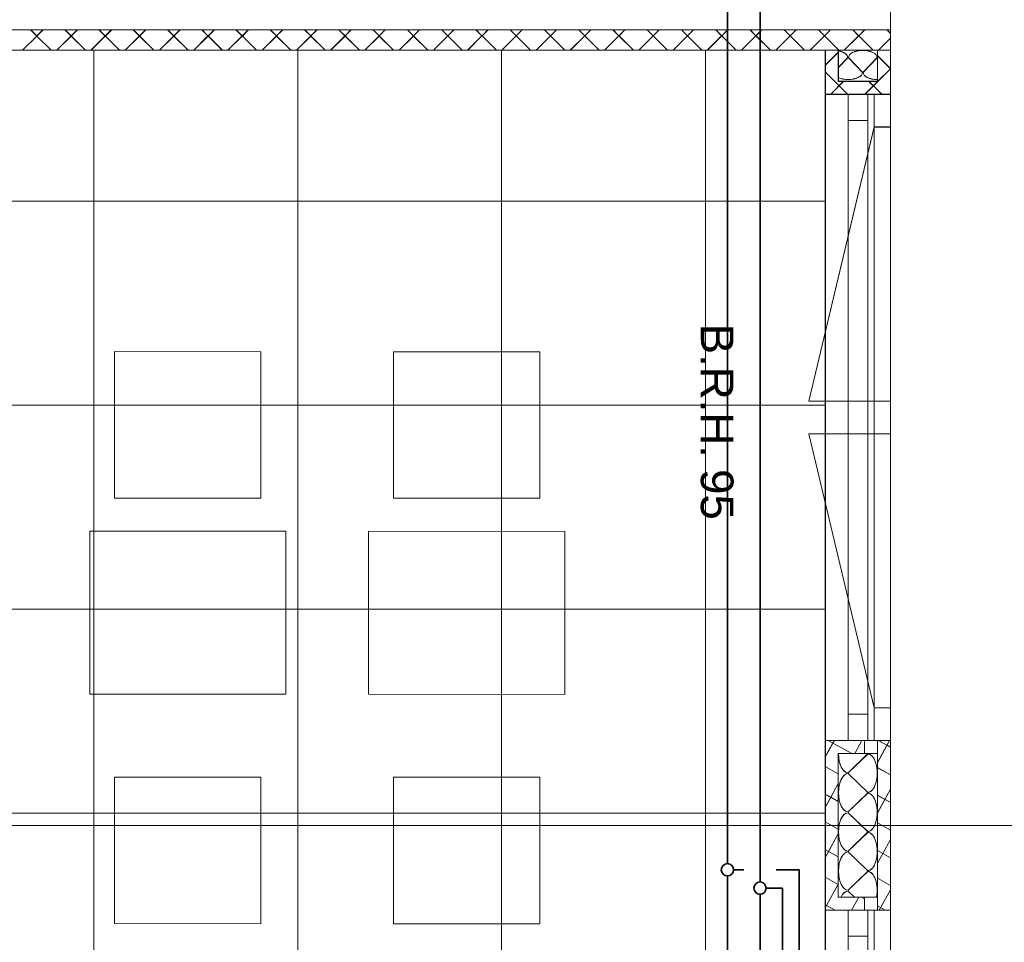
# Model space of a CAD drawing. Extents: x 229 to 926, y 37 to 878.
# Tile 24 of 162: x 621 to 681, y 308 to 365. Entities that reach past the tile are written whole.
import ezdxf
from ezdxf.lldxf.tags import DXFTag

# ---------------------------------------------------------------- set-up
doc = ezdxf.new("R2010")
doc.units = 0
doc.layers.get('0').update_dxf_attribs({"lineweight": 13})
for name, color, linetype, lineweight, true_color, plot in [('A_BI_Aussenwand', 5, 'Continuous', 18, 0x0000ff, False), ('A_BI_Fenster', 1, 'Continuous', 18, 0xff0000, False), ('A_BI_Innenwand', 7, 'Continuous', 18, 0x80ff80, False)]:
    doc.layers.add(name, color=color, linetype=linetype, lineweight=lineweight, true_color=true_color, plot=plot)
for name, color, linetype, lineweight in [('Ausstattung', 7, 'Continuous', 25), ('Axen', 7, 'Continuous', 25), ('Axen-A03ENIVKI0', 7, 'Continuous', 25), ('Deckenspiegel', 7, 'Continuous', 25), ('Fenster', 7, 'Continuous', 25), ('Fenster-A03ENIVJI0', 7, 'Continuous', 25), ('Fullfläche', 7, 'Continuous', 25), ('Fullfläche-A03ENIVQI0', 7, 'Continuous', 25), ('Maßlinien', 7, 'Continuous', 25), ('Maßlinien-A03ENIVNI0', 7, 'Continuous', 25), ('Wände', 7, 'Continuous', 25), ('Wände-A03ENIVMI0', 7, 'Continuous', 25)]:
    doc.layers.add(name, color=color, linetype=linetype, lineweight=lineweight)
doc.layers.add('H_BI_Ruecklauf', color=5, linetype='fein_strichliert', lineweight=35, true_color=0x0000ff)
doc.layers.add('H_BI_Vorlauf', color=7, linetype='Continuous', lineweight=35, true_color=0xed0e24)
doc.styles.get("Standard").update_dxf_attribs({"font": 'arial.ttf'})
tags = doc.linetypes.add('ALL_S25', pattern=[0.001, 0, -0.001]).pattern_tags.tags
tags[6:7] = [DXFTag(74, 4), DXFTag(75, 0), DXFTag(340, '0'), DXFTag(46, 1.0), DXFTag(50, 0.0), DXFTag(44, 0.0), DXFTag(45, 0.0)]
tags[4:5] = [DXFTag(74, 4), DXFTag(75, 0), DXFTag(340, '0'), DXFTag(46, 1.0), DXFTag(50, 0.0), DXFTag(44, 0.0), DXFTag(45, 0.0)]
tags = doc.linetypes.add('ALL_S25-A03ENIVOI0', pattern=[0.001, 0, -0.001]).pattern_tags.tags
tags[6:7] = [DXFTag(74, 4), DXFTag(75, 0), DXFTag(340, '0'), DXFTag(46, 1.0), DXFTag(50, 0.0), DXFTag(44, 0.0), DXFTag(45, 0.0)]
tags[4:5] = [DXFTag(74, 4), DXFTag(75, 0), DXFTag(340, '0'), DXFTag(46, 1.0), DXFTag(50, 0.0), DXFTag(44, 0.0), DXFTag(45, 0.0)]
tags = doc.linetypes.add('fein_strichliert', pattern=[4, 1, -2, 1]).pattern_tags.tags
tags[8:9] = [DXFTag(74, 4), DXFTag(75, 0), DXFTag(340, '0'), DXFTag(46, 0.0), DXFTag(50, 0.0), DXFTag(44, 0.0), DXFTag(45, 0.0)]
tags[6:7] = [DXFTag(74, 4), DXFTag(75, 0), DXFTag(340, '0'), DXFTag(46, 0.0), DXFTag(50, 0.0), DXFTag(44, 0.0), DXFTag(45, 0.0)]
tags[4:5] = [DXFTag(74, 4), DXFTag(75, 0), DXFTag(340, '0'), DXFTag(46, 0.0), DXFTag(50, 0.0), DXFTag(44, 0.0), DXFTag(45, 0.0)]
tags = doc.linetypes.add('VERDECKT2_S2', pattern=[0.0027, 0.002, -0.0007]).pattern_tags.tags
tags[6:7] = [DXFTag(74, 4), DXFTag(75, 0), DXFTag(340, '0'), DXFTag(46, 1.0), DXFTag(50, 0.0), DXFTag(44, 0.0), DXFTag(45, 0.0)]
tags[4:5] = [DXFTag(74, 4), DXFTag(75, 0), DXFTag(340, '0'), DXFTag(46, 1.0), DXFTag(50, 0.0), DXFTag(44, 0.0), DXFTag(45, 0.0)]
tags = doc.linetypes.add('VERDECKT2_S2-A03ENIVRI0', pattern=[0.0027, 0.002, -0.0007]).pattern_tags.tags
tags[6:7] = [DXFTag(74, 4), DXFTag(75, 0), DXFTag(340, '0'), DXFTag(46, 1.0), DXFTag(50, 0.0), DXFTag(44, 0.0), DXFTag(45, 0.0)]
tags[4:5] = [DXFTag(74, 4), DXFTag(75, 0), DXFTag(340, '0'), DXFTag(46, 1.0), DXFTag(50, 0.0), DXFTag(44, 0.0), DXFTag(45, 0.0)]

# ---------------------------------------------------------------- blocks, each defined once
blk = doc.blocks.new('Referenz-A03ENIVGI0', base_point=(255.728, 66.032))
at = {"layer": 'Ausstattung', "color": 0, "lineweight": -2}
for p, q in [((626.454, 335.401), (626.455, 344.376)), ((626.455, 344.376), (635.43, 344.374)), ((635.43, 344.374), (635.429, 335.399)), ((643.557, 335.399), (643.558, 344.374)), ((643.558, 344.374), (652.533, 344.372)), ((652.533, 344.372), (652.532, 335.397)), ((635.429, 335.399), (626.454, 335.401)), ((652.532, 335.397), (643.557, 335.399)), ((624.928, 323.378), (624.93, 333.369)), ((624.93, 333.369), (636.953, 333.367)), ((636.953, 333.367), (636.951, 323.376)), ((642.032, 323.376), (642.033, 333.367)), ((642.033, 333.367), (654.056, 333.365)), ((654.056, 333.365), (654.055, 323.374)), ((636.951, 323.376), (624.928, 323.378)), ((654.055, 323.374), (642.032, 323.376)), ((626.451, 309.322), (626.452, 318.297)), ((626.452, 318.297), (635.427, 318.296)), ((635.427, 318.296), (635.426, 309.321)), ((643.554, 309.32), (643.555, 318.295)), ((643.555, 318.295), (652.53, 318.294)), ((652.53, 318.294), (652.529, 309.319)), ((635.426, 309.321), (626.451, 309.322)), ((652.529, 309.319), (643.554, 309.32))]:
    blk.add_line(p, q, dxfattribs=at)
at = {"layer": 'Axen', "color": 0, "linetype": 'ALL_S25', "lineweight": -2, "ltscale": 0.13}
for p, q in [((674.036, 66.032), (674.036, 801.547)), ((735.547, 315.342), (301.642, 315.342))]:
    blk.add_line(p, q, dxfattribs=at)
at = {"layer": 'Fenster', "color": 0, "lineweight": -2}
for p, q in [((674.036, 360.143), (670.036, 360.143)), ((673.036, 360.143), (673.036, 320.542)), ((673.036, 358.143), (674.036, 358.143)), ((673.036, 341.342), (674.036, 341.342)), ((674.036, 339.342), (673.036, 339.342)), ((673.036, 322.542), (674.036, 322.542)), ((674.036, 320.542), (670.036, 320.542)), ((674.036, 310.142), (670.036, 310.142)), ((673.036, 310.142), (673.036, 270.542))]:
    blk.add_line(p, q, dxfattribs=at)
at = {"layer": 'Fenster', "color": 0, "linetype": 'VERDECKT2_S2', "lineweight": -2, "ltscale": 0.13}
for p, q in [((673.036, 358.143), (669.036, 341.342)), ((669.036, 341.342), (673.036, 341.342)), ((669.036, 339.342), (673.036, 339.342)), ((673.036, 322.542), (669.036, 339.342))]:
    blk.add_line(p, q, dxfattribs=at)
at = {"layer": 'Fullfläche', "color": 0, "lineweight": -2}
for p, q in [((633.918, 364.088), (634.284, 363.721)), ((634.654, 364.088), (634.288, 363.721)), ((636.018, 364.088), (636.384, 363.722)), ((636.754, 364.088), (636.388, 363.722)), ((638.118, 364.088), (638.484, 363.722)), ((638.854, 364.088), (638.488, 363.722)), ((640.218, 364.088), (640.584, 363.723)), ((640.954, 364.089), (640.588, 363.723)), ((642.318, 364.089), (642.684, 363.723)), ((643.054, 364.089), (642.688, 363.723)), ((644.419, 364.089), (644.784, 363.723)), ((645.153, 364.089), (644.788, 363.723)), ((646.519, 364.089), (646.884, 363.724)), ((647.253, 364.089), (646.888, 363.724)), ((648.619, 364.089), (648.984, 363.724)), ((649.353, 364.09), (648.988, 363.724)), ((650.719, 364.09), (651.084, 363.725)), ((651.453, 364.09), (651.088, 363.725)), ((652.819, 364.09), (653.184, 363.725)), ((653.553, 364.09), (653.188, 363.725)), ((654.919, 364.09), (655.284, 363.725)), ((655.653, 364.09), (655.288, 363.725)), ((657.02, 364.09), (657.384, 363.726)), ((657.753, 364.091), (657.388, 363.726)), ((659.12, 364.091), (659.484, 363.726)), ((659.853, 364.091), (659.488, 363.726)), ((661.22, 364.091), (661.584, 363.726)), ((661.952, 364.091), (661.588, 363.726)), ((663.32, 364.091), (663.684, 363.727)), ((664.052, 364.091), (663.688, 363.727)), ((665.42, 364.091), (665.784, 363.727)), ((666.152, 364.092), (665.788, 363.727)), ((667.52, 364.092), (667.884, 363.728)), ((668.252, 364.092), (667.888, 363.728)), ((669.62, 364.092), (669.984, 363.728)), ((670.352, 364.092), (669.988, 363.728)), ((671.721, 364.092), (672.084, 363.728)), ((672.452, 364.092), (672.088, 363.728)), ((673.821, 364.092), (674.037, 363.877)), ((621.684, 363.717), (620.811, 362.843)), ((621.317, 364.086), (621.684, 363.719)), ((622.055, 364.086), (621.688, 363.719)), ((621.688, 363.717), (622.562, 362.843)), ((623.784, 363.717), (622.91, 362.843)), ((623.417, 364.086), (623.784, 363.719)), ((624.155, 364.087), (623.788, 363.719)), ((623.788, 363.717), (624.662, 362.843)), ((625.884, 363.718), (625.01, 362.843)), ((625.517, 364.087), (625.884, 363.72)), ((626.255, 364.087), (625.888, 363.72)), ((625.888, 363.718), (626.763, 362.843)), ((627.984, 363.718), (627.109, 362.843)), ((627.617, 364.087), (627.984, 363.72)), ((628.354, 364.087), (627.988, 363.72)), ((627.988, 363.718), (628.863, 362.843)), ((630.084, 363.719), (629.209, 362.843)), ((629.718, 364.087), (630.084, 363.721)), ((630.454, 364.087), (630.088, 363.721)), ((630.088, 363.719), (630.964, 362.843)), ((632.184, 363.719), (631.309, 362.843)), ((631.818, 364.087), (632.184, 363.721)), ((632.554, 364.088), (632.188, 363.721)), ((632.188, 363.719), (633.064, 362.843)), ((634.284, 363.719), (633.408, 362.843)), ((634.288, 363.719), (635.164, 362.843)), ((636.384, 363.72), (635.508, 362.843)), ((636.388, 363.72), (637.265, 362.843)), ((638.484, 363.72), (637.608, 362.843)), ((638.488, 363.72), (639.365, 362.843)), ((640.584, 363.72), (639.707, 362.843)), ((640.588, 363.72), (641.466, 362.843)), ((642.684, 363.721), (641.807, 362.843)), ((642.688, 363.721), (643.566, 362.843)), ((644.784, 363.721), (643.906, 362.843)), ((644.788, 363.721), (645.666, 362.843)), ((646.884, 363.722), (646.006, 362.843)), ((646.888, 363.722), (647.767, 362.843)), ((648.984, 363.722), (648.106, 362.843)), ((648.988, 363.722), (649.867, 362.843)), ((651.084, 363.722), (650.205, 362.843)), ((651.088, 363.722), (651.968, 362.843)), ((653.184, 363.723), (652.305, 362.843)), ((653.188, 363.723), (654.068, 362.843)), ((655.284, 363.723), (654.405, 362.843)), ((655.288, 363.723), (656.168, 362.843)), ((657.384, 363.724), (656.504, 362.843)), ((657.388, 363.724), (658.269, 362.843)), ((659.484, 363.724), (658.604, 362.843)), ((659.488, 363.724), (660.369, 362.843)), ((661.584, 363.724), (660.704, 362.843)), ((661.588, 363.724), (662.47, 362.843)), ((663.684, 363.725), (662.803, 362.843)), ((663.688, 363.725), (664.57, 362.843)), ((665.784, 363.725), (664.903, 362.843)), ((665.788, 363.725), (666.671, 362.843)), ((667.884, 363.726), (667.002, 362.843)), ((667.888, 363.726), (668.771, 362.843)), ((669.984, 363.726), (669.102, 362.843)), ((669.988, 363.726), (670.871, 362.843)), ((672.084, 363.726), (671.202, 362.843)), ((672.088, 363.726), (672.972, 362.843)), ((674.037, 363.579), (673.301, 362.843)), ((670.837, 362.721), (670.037, 361.919)), ((670.81, 362.842), (670.837, 362.814)), ((671.419, 362.392), (670.837, 361.786)), ((672.319, 361.492), (671.455, 362.392)), ((673.219, 362.392), (672.356, 361.492)), ((674.034, 361.719), (673.237, 362.515)), ((674.034, 361.714), (673.238, 360.919)), ((674.037, 361.719), (674.036, 361.719)), ((674.037, 361.714), (674.036, 361.714)), ((670.037, 361.515), (671.409, 360.142)), ((671.158, 360.942), (670.359, 360.142)), ((673.238, 360.921), (672.459, 360.142)), ((672.71, 360.942), (673.238, 360.414)), ((673.51, 360.142), (673.238, 360.414)), ((670.591, 320.542), (670.036, 319.531)), ((670.209, 320.542), (671.664, 319.742)), ((672.286, 320.542), (671.847, 319.742)), ((673.819, 320.25), (673.235, 319.187)), ((673.291, 320.542), (673.818, 320.252)), ((673.981, 320.542), (673.822, 320.253)), ((673.823, 320.251), (674.036, 320.134)), ((672.635, 319.718), (671.435, 318.566)), ((670.036, 318.943), (670.835, 318.504)), ((673.235, 318.879), (674.036, 318.438)), ((671.435, 318.518), (672.636, 317.366)), ((670.835, 317.903), (670.375, 317.064)), ((670.036, 317.247), (670.371, 317.063)), ((670.372, 317.061), (670.036, 316.45)), ((670.376, 317.062), (670.836, 316.809)), ((672.636, 317.318), (671.436, 316.166)), ((674.036, 317.562), (673.236, 316.103)), ((673.236, 317.185), (674.036, 316.744)), ((671.436, 316.118), (672.636, 314.966)), ((670.036, 315.553), (670.836, 315.114)), ((673.236, 315.491), (674.036, 315.05)), ((670.836, 314.822), (670.036, 313.365)), ((672.636, 314.918), (671.436, 313.766)), ((674.036, 314.477), (673.564, 313.617)), ((670.036, 313.859), (670.836, 313.419)), ((671.436, 313.718), (672.636, 312.566)), ((673.236, 313.795), (673.56, 313.616)), ((673.561, 313.614), (673.236, 313.022)), ((673.565, 313.615), (674.036, 313.356)), ((670.036, 312.165), (670.836, 311.725)), ((672.636, 312.518), (671.436, 311.366)), ((670.836, 311.738), (670.118, 310.428)), ((673.236, 312.101), (674.036, 311.66)), ((671.436, 311.318), (671.828, 310.942)), ((674.036, 311.396), (673.348, 310.142)), ((670.036, 310.47), (670.114, 310.427)), ((670.114, 310.425), (670.036, 310.283)), ((670.118, 310.426), (670.635, 310.142)), ((672.092, 310.942), (671.653, 310.142)), ((672.264, 310.942), (672.436, 310.847)), ((673.236, 310.407), (673.717, 310.142))]:
    blk.add_line(p, q, dxfattribs=at)
for centre, major_axis, start_param, end_param in [((670.537, 362.392), (-0.882, 0), 3.141593, 4.365222), ((672.337, 362.392), (-0.882, 0), 3.141593, 6.283185), ((671.438, 361.492), (-0.882, 0), 0.822641, 1.570796), ((671.438, 361.492), (-0.882, 0), 1.570796, 3.141593), ((673.238, 361.492), (-0.882, 0), 0, 1.570763), ((671.435, 319.742), (0, -1.176), 4.712394, 6.283185), ((672.635, 318.542), (0, -1.176), 0, 3.141593), ((671.436, 317.342), (0, -1.176), 3.141593, 4.712389), ((671.436, 317.342), (0, -1.176), 4.712389, 6.283185), ((672.636, 316.142), (0, -1.176), 0, 3.141593), ((671.436, 314.942), (0, -1.176), 3.141593, 4.712389), ((671.436, 314.942), (0, -1.176), 4.712389, 6.283185), ((672.636, 313.742), (0, -1.176), 0, 3.141593), ((671.436, 312.542), (0, -1.176), 3.141593, 4.712389), ((671.436, 312.542), (0, -1.176), 4.712389, 6.283185), ((672.636, 311.342), (0, -1.176), 1.223726, 3.141593), ((671.436, 310.142), (0, -1.176), 3.141593, 3.964219)]:
    blk.add_ellipse(centre, major_axis=major_axis, ratio=0.5, start_param=start_param, end_param=end_param, dxfattribs=at)
at = {"layer": 'Wände', "color": 0, "lineweight": -2}
for p, q in [((674.036, 215.341), (674.036, 365.343)), ((674.036, 364.093), (554.085, 364.093)), ((673.237, 362.843), (555.335, 362.843)), ((670.036, 166.141), (670.036, 362.843)), ((670.837, 362.842), (670.838, 360.942)), ((673.238, 360.942), (673.237, 362.842)), ((670.838, 360.942), (673.238, 360.942)), ((672.435, 319.742), (672.435, 320.542)), ((673.236, 310.142), (673.235, 320.542)), ((673.235, 319.742), (670.835, 319.742)), ((670.835, 319.742), (670.836, 310.942)), ((670.836, 310.942), (673.236, 310.942)), ((672.436, 310.942), (672.436, 310.142))]:
    blk.add_line(p, q, dxfattribs=at)
at = {"layer": 'Maßlinien', "color": 0, "lineweight": -2, "char_height": 2.00002, "attachment_point": 1, "rotation": 270.00001}
for s, insert in [('{\\fArial;B.R.H.}', (664.407, 346.089)), ('{\\fArial;95}', (664.407, 337.177))]:
    blk.add_mtext(s, dxfattribs=dict(at, insert=insert))
blk = doc.blocks.new('Referenz-A03ENIVUI0', base_point=(281.599, 66.032))
at = {"layer": 'Axen-A03ENIVKI0', "color": 0, "linetype": 'ALL_S25-A03ENIVOI0', "lineweight": -2, "ltscale": 0.13}
for p, q in [((674.033, 66.032), (674.033, 801.546)), ((735.547, 315.347), (301.642, 315.347))]:
    blk.add_line(p, q, dxfattribs=at)
at = {"layer": 'Deckenspiegel', "color": 0, "lineweight": -2}
for p, q in [((670.033, 362.847), (555.333, 362.847)), ((625.183, 362.847), (625.183, 169.347)), ((637.683, 362.847), (637.683, 169.347)), ((650.183, 362.847), (650.183, 169.347)), ((662.683, 362.847), (662.683, 169.347)), ((670.033, 169.347), (670.033, 362.847)), ((670.033, 353.597), (555.333, 353.596)), ((670.033, 341.097), (555.333, 341.096)), ((670.033, 328.597), (555.333, 328.596)), ((670.033, 316.097), (555.333, 316.097))]:
    blk.add_line(p, q, dxfattribs=at)
at = {"layer": 'Fenster-A03ENIVJI0', "color": 0, "lineweight": -2}
for p, q in [((674.033, 360.147), (670.033, 360.147)), ((673.033, 360.147), (673.033, 320.547)), ((673.033, 358.147), (674.033, 358.147)), ((673.033, 341.347), (674.033, 341.347)), ((674.033, 339.347), (673.033, 339.347)), ((673.033, 322.547), (674.033, 322.547)), ((674.033, 320.547), (670.033, 320.547)), ((674.033, 310.147), (670.033, 310.147)), ((673.033, 310.147), (673.033, 270.547))]:
    blk.add_line(p, q, dxfattribs=at)
at = {"layer": 'Fenster-A03ENIVJI0', "color": 0, "linetype": 'VERDECKT2_S2-A03ENIVRI0', "lineweight": -2, "ltscale": 0.13}
for p, q in [((673.033, 358.147), (669.033, 341.347)), ((669.033, 341.347), (673.033, 341.347)), ((669.033, 339.347), (673.033, 339.347)), ((673.033, 322.547), (669.033, 339.347))]:
    blk.add_line(p, q, dxfattribs=at)
at = {"layer": 'Fullfläche-A03ENIVQI0', "color": 0, "lineweight": -2}
for p, q in [((621.314, 364.091), (621.681, 363.723)), ((622.052, 364.091), (621.685, 363.723)), ((623.414, 364.091), (623.781, 363.724)), ((624.152, 364.091), (623.785, 363.724)), ((625.514, 364.091), (625.881, 363.724)), ((626.252, 364.091), (625.885, 363.724)), ((627.615, 364.091), (627.981, 363.725)), ((628.351, 364.091), (627.985, 363.725)), ((629.715, 364.092), (630.081, 363.725)), ((630.451, 364.092), (630.085, 363.725)), ((631.815, 364.092), (632.181, 363.725)), ((632.551, 364.092), (632.185, 363.725)), ((633.915, 364.092), (634.281, 363.726)), ((634.651, 364.092), (634.285, 363.726)), ((636.015, 364.092), (636.381, 363.726)), ((636.751, 364.092), (636.385, 363.726)), ((638.115, 364.093), (638.481, 363.727)), ((638.851, 364.093), (638.485, 363.727)), ((640.215, 364.093), (640.581, 363.727)), ((640.951, 364.093), (640.585, 363.727)), ((642.315, 364.093), (642.681, 363.727)), ((643.05, 364.093), (642.685, 363.727)), ((644.416, 364.093), (644.781, 363.728)), ((645.15, 364.093), (644.785, 363.728)), ((646.516, 364.094), (646.881, 363.728)), ((647.25, 364.094), (646.885, 363.728)), ((648.616, 364.094), (648.981, 363.729)), ((649.35, 364.094), (648.985, 363.729)), ((650.716, 364.094), (651.081, 363.729)), ((651.45, 364.094), (651.085, 363.729)), ((652.816, 364.094), (653.181, 363.729)), ((653.55, 364.094), (653.185, 363.729)), ((654.916, 364.095), (655.281, 363.73)), ((655.65, 364.095), (655.285, 363.73)), ((657.016, 364.095), (657.381, 363.73)), ((657.749, 364.095), (657.385, 363.73)), ((659.117, 364.095), (659.481, 363.73)), ((659.849, 364.095), (659.485, 363.73)), ((661.217, 364.095), (661.581, 363.731)), ((661.949, 364.095), (661.585, 363.731)), ((663.317, 364.096), (663.681, 363.731)), ((664.049, 364.096), (663.685, 363.731)), ((665.417, 364.096), (665.781, 363.732)), ((666.149, 364.096), (665.785, 363.732)), ((667.517, 364.096), (667.881, 363.732)), ((668.249, 364.096), (667.885, 363.732)), ((669.617, 364.096), (669.981, 363.732)), ((670.349, 364.096), (669.985, 363.732)), ((671.717, 364.097), (672.081, 363.733)), ((672.448, 364.097), (672.085, 363.733)), ((673.817, 364.097), (674.033, 363.881)), ((621.681, 363.721), (620.808, 362.847)), ((621.685, 363.721), (622.559, 362.847)), ((623.781, 363.722), (622.907, 362.847)), ((623.785, 363.722), (624.66, 362.847)), ((625.881, 363.722), (625.007, 362.847)), ((625.885, 363.722), (626.76, 362.847)), ((627.981, 363.723), (627.106, 362.847)), ((627.985, 363.723), (628.86, 362.847)), ((630.081, 363.723), (629.206, 362.847)), ((630.085, 363.723), (630.961, 362.847)), ((632.181, 363.723), (631.306, 362.847)), ((632.185, 363.723), (633.061, 362.847)), ((634.281, 363.724), (633.405, 362.847)), ((634.285, 363.724), (635.161, 362.847)), ((636.381, 363.724), (635.505, 362.847)), ((636.385, 363.724), (637.262, 362.847)), ((638.481, 363.724), (637.605, 362.847)), ((638.485, 363.724), (639.362, 362.847)), ((640.581, 363.725), (639.704, 362.847)), ((640.585, 363.725), (641.463, 362.847)), ((642.681, 363.725), (641.804, 362.847)), ((642.685, 363.725), (643.563, 362.847)), ((644.781, 363.726), (643.903, 362.847)), ((644.785, 363.726), (645.663, 362.847)), ((646.881, 363.726), (646.003, 362.847)), ((646.885, 363.726), (647.764, 362.847)), ((648.981, 363.726), (648.103, 362.847)), ((648.985, 363.726), (649.864, 362.847)), ((651.081, 363.727), (650.202, 362.847)), ((651.085, 363.727), (651.964, 362.847)), ((653.181, 363.727), (652.302, 362.847)), ((653.185, 363.727), (654.065, 362.847)), ((655.281, 363.728), (654.401, 362.847)), ((655.285, 363.728), (656.165, 362.847)), ((657.381, 363.728), (656.501, 362.847)), ((657.385, 363.728), (658.266, 362.847)), ((659.481, 363.728), (658.601, 362.847)), ((659.485, 363.728), (660.366, 362.847)), ((661.581, 363.729), (660.7, 362.847)), ((661.585, 363.729), (662.466, 362.847)), ((663.681, 363.729), (662.8, 362.847)), ((663.685, 363.729), (664.567, 362.847)), ((665.781, 363.73), (664.899, 362.847)), ((665.785, 363.73), (666.667, 362.847)), ((667.881, 363.73), (666.999, 362.847)), ((667.885, 363.73), (668.768, 362.847)), ((669.981, 363.73), (669.099, 362.847)), ((669.985, 363.73), (670.868, 362.847)), ((672.081, 363.731), (671.198, 362.847)), ((672.085, 363.731), (672.968, 362.847)), ((674.033, 363.583), (673.298, 362.847)), ((670.834, 362.725), (670.033, 361.924)), ((670.806, 362.846), (670.834, 362.819)), ((671.416, 362.397), (670.834, 361.79)), ((672.316, 361.497), (671.452, 362.397)), ((673.216, 362.397), (672.352, 361.497)), ((674.031, 361.723), (673.234, 362.519)), ((674.031, 361.719), (673.234, 360.923)), ((674.034, 361.723), (674.033, 361.723)), ((674.034, 361.718), (674.033, 361.719)), ((670.034, 361.52), (671.406, 360.147)), ((671.155, 360.947), (670.356, 360.146)), ((673.234, 360.926), (672.456, 360.147)), ((672.706, 360.947), (673.234, 360.418)), ((673.506, 360.147), (673.234, 360.419)), ((670.588, 320.547), (670.033, 319.536)), ((670.205, 320.547), (671.66, 319.747)), ((672.283, 320.547), (671.843, 319.747)), ((673.815, 320.255), (673.232, 319.192)), ((673.287, 320.547), (673.815, 320.257)), ((673.977, 320.547), (673.819, 320.258)), ((673.819, 320.256), (674.033, 320.139)), ((672.632, 319.723), (671.432, 318.571)), ((670.033, 318.948), (670.832, 318.508)), ((673.232, 318.884), (674.033, 318.443)), ((671.432, 318.523), (672.632, 317.371)), ((670.832, 317.907), (670.372, 317.069)), ((670.033, 317.252), (670.368, 317.068)), ((670.369, 317.066), (670.033, 316.455)), ((670.373, 317.067), (670.832, 316.814)), ((672.632, 317.323), (671.432, 316.171)), ((674.033, 317.567), (673.232, 316.108)), ((673.232, 317.19), (674.033, 316.749)), ((671.432, 316.123), (672.632, 314.971)), ((670.033, 315.558), (670.832, 315.119)), ((673.232, 315.495), (674.033, 315.055)), ((670.832, 314.827), (670.033, 313.37)), ((672.632, 314.923), (671.433, 313.771)), ((674.033, 314.482), (673.561, 313.622)), ((670.033, 313.864), (670.833, 313.424)), ((671.433, 313.723), (672.633, 312.571)), ((673.233, 313.8), (673.557, 313.621)), ((673.558, 313.619), (673.233, 313.027)), ((673.562, 313.62), (674.033, 313.361)), ((670.033, 312.17), (670.833, 311.73)), ((672.633, 312.523), (671.433, 311.371)), ((670.833, 311.743), (670.114, 310.433)), ((673.233, 312.106), (674.033, 311.665)), ((671.433, 311.323), (671.824, 310.947)), ((674.033, 311.401), (673.345, 310.147)), ((670.033, 310.475), (670.11, 310.432)), ((670.111, 310.43), (670.033, 310.288)), ((670.115, 310.431), (670.632, 310.147)), ((672.089, 310.947), (671.65, 310.147)), ((672.26, 310.947), (672.433, 310.852)), ((673.233, 310.412), (673.714, 310.147))]:
    blk.add_line(p, q, dxfattribs=at)
for centre, major_axis, start_param, end_param in [((670.534, 362.396), (-0.882, 0), 3.141593, 4.365222), ((672.334, 362.397), (-0.882, 0), 3.141593, 6.283185), ((671.434, 361.497), (-0.882, 0), 0.822641, 1.570796), ((671.434, 361.497), (-0.882, 0), 1.570796, 3.141593), ((673.234, 361.497), (-0.882, 0), 0, 1.570763), ((671.432, 319.747), (0, -1.176), 4.712394, 6.283185), ((672.632, 318.547), (0, -1.176), 0, 3.141593), ((671.432, 317.347), (0, -1.176), 3.141593, 4.712389), ((671.432, 317.347), (0, -1.176), 4.712389, 6.283185), ((672.632, 316.147), (0, -1.176), 0, 3.141593), ((671.432, 314.947), (0, -1.176), 3.141593, 4.712389), ((671.432, 314.947), (0, -1.176), 4.712389, 6.283185), ((672.633, 313.747), (0, -1.176), 0, 3.141593), ((671.433, 312.547), (0, -1.176), 3.141593, 4.712389), ((671.433, 312.547), (0, -1.176), 4.712389, 6.283185), ((672.633, 311.347), (0, -1.176), 1.223726, 3.141593), ((671.433, 310.147), (0, -1.176), 3.141593, 3.964219)]:
    blk.add_ellipse(centre, major_axis=major_axis, ratio=0.5, start_param=start_param, end_param=end_param, dxfattribs=at)
at = {"layer": 'Wände-A03ENIVMI0', "color": 0, "lineweight": -2}
for p, q in [((674.033, 215.347), (674.033, 365.347)), ((674.033, 364.097), (554.083, 364.097)), ((673.234, 362.847), (555.333, 362.847)), ((670.033, 166.148), (670.033, 362.847)), ((670.834, 362.846), (670.834, 360.947)), ((673.234, 360.947), (673.234, 362.847)), ((670.834, 360.947), (673.234, 360.947)), ((672.432, 319.747), (672.432, 320.547)), ((673.233, 310.147), (673.232, 320.547)), ((673.232, 319.747), (670.832, 319.747)), ((670.832, 319.747), (670.833, 310.947)), ((670.833, 310.947), (673.233, 310.947)), ((672.433, 310.947), (672.433, 310.147))]:
    blk.add_line(p, q, dxfattribs=at)
at = {"layer": 'Maßlinien-A03ENIVNI0', "color": 0, "lineweight": -2, "char_height": 2, "attachment_point": 1, "rotation": 270.00001}
for s, insert in [('{\\fArial;B.R.H.}', (664.404, 346.093)), ('{\\fArial;95}', (664.404, 337.181))]:
    blk.add_mtext(s, dxfattribs=dict(at, insert=insert))
blk = doc.blocks.new('Wand-A03ENIWOI0', base_point=(670.039, 362.851))
at = {"color": 0, "linetype": 'ByBlock', "lineweight": -2, "ltscale": 0.18}
blk.add_line((674.034, 370.551), (674.034, 362.851), dxfattribs=at)
blk = doc.blocks.new('Wand-A03ENIY8I0', base_point=(555.334, 362.851))
at = {"color": 0, "linetype": 'ByBlock', "lineweight": -2, "ltscale": 0.18}
for p, q in [((670.039, 367.851), (555.334, 367.851)), ((674.034, 362.851), (555.334, 362.851))]:
    blk.add_line(p, q, dxfattribs=at)
blk = doc.blocks.new('Wand-A03ENIZ0I0', base_point=(670.044, 165.346))
at = {"color": 0, "linetype": 'ByBlock', "lineweight": -2, "ltscale": 0.18}
for p, q in [((674.044, 362.851), (670.044, 362.851)), ((670.044, 360.151), (670.044, 362.851)), ((674.044, 360.151), (674.044, 362.851)), ((670.044, 310.151), (670.044, 320.551)), ((674.044, 310.151), (674.044, 320.551))]:
    blk.add_line(p, q, dxfattribs=at)
blk = doc.blocks.new('Fenster-A03ENIZ2I0', base_point=(670.044, 320.551))
at = {"color": 0, "linetype": 'ByBlock', "lineweight": -2, "ltscale": 0.18}
for p, q in [((670.044, 360.151), (670.044, 320.551)), ((670.044, 360.151), (674.044, 360.151)), ((671.444, 360.151), (671.444, 320.551)), ((672.644, 360.151), (672.644, 320.551)), ((674.044, 360.151), (674.044, 320.551)), ((671.444, 358.551), (672.644, 358.551)), ((671.444, 322.151), (672.644, 322.151)), ((670.044, 320.551), (674.044, 320.551))]:
    blk.add_line(p, q, dxfattribs=at)
at = {"color": 0, "linetype": 'fein_strichliert', "lineweight": -2, "ltscale": 0.18}
blk.add_line((671.444, 320.551), (672.644, 320.551), dxfattribs=at)
blk = doc.blocks.new('Fenster-A03ENIZ4I0', base_point=(670.044, 270.551))
at = {"color": 0, "linetype": 'ByBlock', "lineweight": -2, "ltscale": 0.18}
for p, q in [((670.044, 310.151), (670.044, 270.551)), ((670.044, 310.151), (674.044, 310.151)), ((671.444, 310.151), (671.444, 270.551)), ((672.644, 310.151), (672.644, 270.551)), ((674.044, 310.151), (674.044, 270.551)), ((671.444, 308.551), (672.644, 308.551)), ((671.444, 272.151), (672.644, 272.151)), ((670.044, 270.551), (674.044, 270.551))]:
    blk.add_line(p, q, dxfattribs=at)
at = {"color": 0, "linetype": 'fein_strichliert', "lineweight": -2, "ltscale": 0.18}
blk.add_line((671.444, 270.551), (672.644, 270.551), dxfattribs=at)
blk = doc.blocks.new('Mapress Edelstahl Rohr 14401-A03ENJ0QI0', base_point=(666.409, 302.598))
at = {"color": 0, "linetype": 'ByBlock', "lineweight": -2, "ltscale": 0.35}
for p, q in [((667.416, 311.502), (666.409, 311.502)), ((667.416, 302.598), (667.416, 311.502)), ((668.424, 302.598), (667.416, 302.598))]:
    blk.add_line(p, q, dxfattribs=at)
blk = doc.blocks.new('Mapress Edelstahl Rohr 14401-A03ENJ10I0', base_point=(664.409, 303.298))
at = {"color": 0, "linetype": 'ByBlock', "lineweight": -2, "ltscale": 0.35}
for p, q in [((665.034, 312.626), (664.409, 312.626)), ((668.424, 312.626), (667.034, 312.626)), ((668.424, 303.298), (668.424, 312.626))]:
    blk.add_line(p, q, dxfattribs=at)
blk = doc.blocks.new('Mapress Edelstahl Rohr 14401-A03ENJ2EI0', base_point=(666.034, 211.877))
at = {"color": 0, "linetype": 'ByBlock', "lineweight": -2, "ltscale": 0.35}
blk.add_line((666.034, 211.877), (666.034, 311.127), dxfattribs=at)
blk = doc.blocks.new('Mapress Edelstahl Rohr 14401-A03ENJ2II0', base_point=(666.034, 311.877))
at = {"color": 0, "linetype": 'ByBlock', "lineweight": -2, "ltscale": 0.35}
blk.add_line((666.034, 311.877), (666.034, 411.681), dxfattribs=at)
blk = doc.blocks.new('Mapress Edelstahl Rohr 14401-A03ENJ2UI0', base_point=(664.034, 213.001))
at = {"color": 0, "linetype": 'ByBlock', "lineweight": -2, "ltscale": 0.35}
blk.add_line((664.034, 213.001), (664.034, 312.251), dxfattribs=at)
blk = doc.blocks.new('Mapress Edelstahl Rohr 14401-A03ENJ2WI0', base_point=(664.034, 313.001))
at = {"color": 0, "linetype": 'ByBlock', "lineweight": -2, "ltscale": 0.35}
blk.add_line((664.034, 313.001), (664.034, 412.804), dxfattribs=at)
blk = doc.blocks.new('T-Stück-A03ENJ36I0', base_point=(665.659, 311.127))
at = {"color": 0, "linetype": 'Continuous', "lineweight": -2, "ltscale": 0.35}
blk.add_circle((666.034, 311.502), 0.375, dxfattribs=at)
blk = doc.blocks.new('T-Stück-A03ENJ38I0', base_point=(663.659, 312.251))
at = {"color": 0, "lineweight": -2}
blk.add_circle((664.034, 312.626), 0.375, dxfattribs=at)

msp = doc.modelspace()

# ---------------------------------------------------------------- block references
at = {"color": 251, "lineweight": 13, "ltscale": 0.13, "true_color": 0x606060}
for name, p in [('Referenz-A03ENIVGI0', (255.728, 66.032)), ('Referenz-A03ENIVUI0', (281.599, 66.032))]:
    msp.add_blockref(name, p, dxfattribs=at)
at = {"layer": 'A_BI_Aussenwand', "ltscale": 0.18}
for name, p in [('Wand-A03ENIWOI0', (670.039, 362.851)), ('Wand-A03ENIZ0I0', (670.044, 165.346))]:
    msp.add_blockref(name, p, dxfattribs=at)
at = {"layer": 'A_BI_Fenster', "ltscale": 0.18}
for name, p in [('Fenster-A03ENIZ2I0', (670.044, 320.551)), ('Fenster-A03ENIZ4I0', (670.044, 270.551))]:
    msp.add_blockref(name, p, dxfattribs=at)
at = {"layer": 'A_BI_Innenwand', "ltscale": 0.18}
msp.add_blockref('Wand-A03ENIY8I0', (555.334, 362.851), dxfattribs=at)
at = {"layer": 'H_BI_Ruecklauf', "ltscale": 0.35}
for name, p in [('Mapress Edelstahl Rohr 14401-A03ENJ2II0', (666.034, 311.877)), ('T-Stück-A03ENJ36I0', (665.659, 311.127)), ('Mapress Edelstahl Rohr 14401-A03ENJ2EI0', (666.034, 211.877)), ('Mapress Edelstahl Rohr 14401-A03ENJ0QI0', (666.409, 302.598))]:
    msp.add_blockref(name, p, dxfattribs=at)
at = {"layer": 'H_BI_Vorlauf', "ltscale": 0.35}
for name, p in [('Mapress Edelstahl Rohr 14401-A03ENJ2WI0', (664.034, 313.001)), ('T-Stück-A03ENJ38I0', (663.659, 312.251)), ('Mapress Edelstahl Rohr 14401-A03ENJ2UI0', (664.034, 213.001)), ('Mapress Edelstahl Rohr 14401-A03ENJ10I0', (664.409, 303.298))]:
    msp.add_blockref(name, p, dxfattribs=at)

doc.saveas('drawing.dxf')
